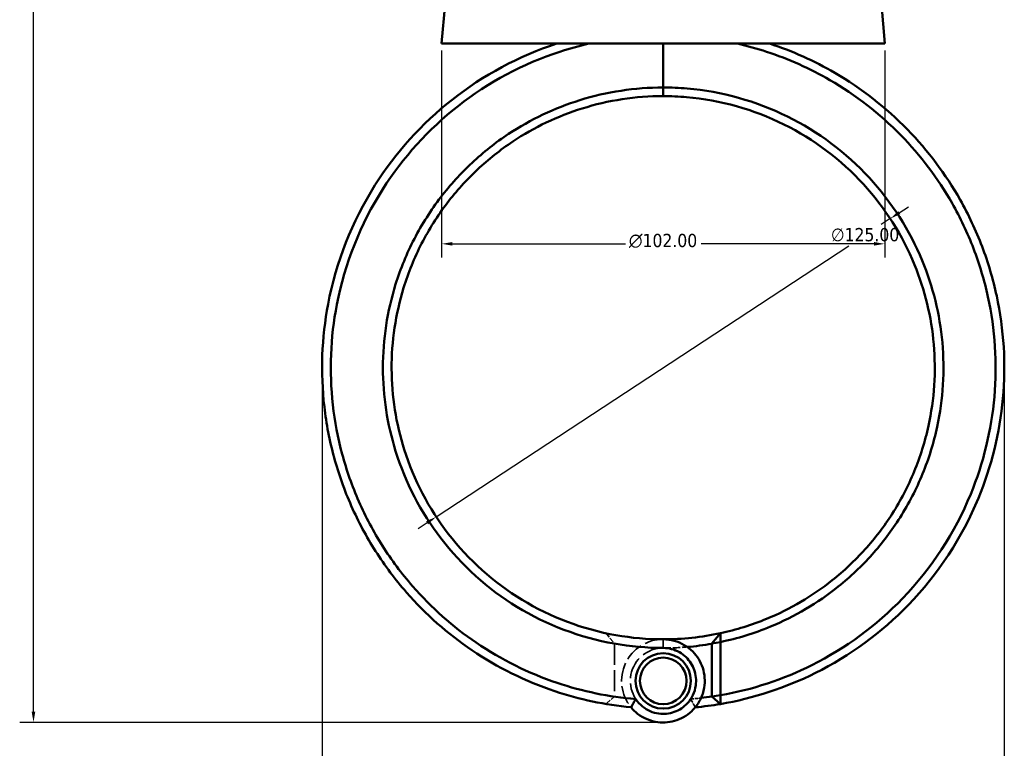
# Model space of a CAD drawing. Header units: millimetres. Extents: x 0 to 926, y 0 to 969.
# Tile 3 of 17: x 253 to 480, y 236 to 404. Entities that reach past the tile are written whole.
import ezdxf

# ---------------------------------------------------------------- set-up
doc = ezdxf.new("R2010")
doc.units = ezdxf.units.MM
doc.linetypes.add('DASHED', pattern=[0.2067, 0.1654, -0.0413])
for name, color, linetype, lineweight in [('Dimension (ANSI)', 7, 'Continuous', 25), ('Hidden (ANSI)', 7, 'DASHED', 35), ('Hidden Narrow (ANSI)', 7, 'DASHED', 25), ('Visible (ANSI)', 7, 'Continuous', 50), ('Visible Narrow (ANSI)', 7, 'Continuous', 35)]:
    doc.layers.add(name, color=color, linetype=linetype, lineweight=lineweight)
doc.styles.add('Note Text (ANSI)', font='tahoma.ttf')
doc.dimstyles.new('Default - mm (ANSI)', dxfattribs={"dimtxt": 3.048, "dimasz": 2.5, "dimexe": 3.175, "dimexo": 1.6002, "dimgap": 0.8, "dimtad": 0, "dimtoh": 1, "dimrnd": 1e-08, "dimzin": 4, "dimdsep": 46, "dimtxsty": 'Note Text (ANSI)', "dimcen": 0.09, "dimdle": 10, "dimclrd": 256, "dimclre": 256, "dimclrt": 256, "dimadec": 1, "dimazin": 1, "dimtfac": 1, "dimtofl": 0, "dimtmove": 0, "dimatfit": 3, "dimfxl": 1, "dimtolj": 1, "dimtzin": 4, "dimlwd": -1, "dimlwe": -1, "dimarcsym": 0})

# ---------------------------------------------------------------- blocks, each defined once
blk = doc.blocks.new('*D6')
at = {"layer": 'Defpoints', "color": 0, "transparency": 16777216}
for p in [(453.5, 358), (349.01, 289.39)]:
    blk.add_point(p, dxfattribs=at)
at = {"layer": 'Dimension (ANSI)', "transparency": 16777216}
for p, q in [((455.59, 359.37), (457.67, 360.75)), ((453.5, 358), (451.42, 356.64)), ((349.01, 289.39), (443.98, 351.76)), ((346.92, 288.02), (344.83, 286.64))]:
    blk.add_line(p, q, dxfattribs=at)
for points in [[(455.36, 359.72), (455.81, 359.03), (453.5, 358)], [(346.69, 288.36), (347.15, 287.67), (349.01, 289.39)]]:
    blk.add_solid(points, dxfattribs=at)
at = {"layer": 'Dimension (ANSI)', "transparency": 16777216, "insert": (439.86, 355.84), "char_height": 3.048, "attachment_point": 1, "style": 'Note Text (ANSI)'}
blk.add_mtext('\\A1;∅125.00', dxfattribs=at)
blk = doc.blocks.new('*D7')
at = {"layer": 'Defpoints', "color": 0, "transparency": 16777216}
for p in [(479.73, 325.49), (322.75, 323.7), (479.73, 186.81)]:
    blk.add_point(p, dxfattribs=at)
at = {"layer": 'Dimension (ANSI)', "transparency": 16777216}
for p, q in [((322.75, 322.09), (322.75, 183.63)), ((479.73, 323.89), (479.73, 183.63)), ((325.25, 186.81), (425.9, 186.81)), ((477.23, 186.81), (439.6, 186.81))]:
    blk.add_line(p, q, dxfattribs=at)
for points in [[(325.25, 187.23), (325.25, 186.39), (322.75, 186.81)], [(477.23, 187.23), (477.23, 186.39), (479.73, 186.81)]]:
    blk.add_solid(points, dxfattribs=at)
at = {"layer": 'Dimension (ANSI)', "transparency": 16777216, "insert": (426.7, 188.4), "char_height": 3.048, "attachment_point": 1, "style": 'Note Text (ANSI)'}
blk.add_mtext('\\A1;156.98', dxfattribs=at)
blk = doc.blocks.new('*D8')
at = {"layer": 'Defpoints', "color": 0, "transparency": 16777216}
for p in [(256.34, 532.06), (385.95, 532.06), (401.64, 242.06)]:
    blk.add_point(p, dxfattribs=at)
at = {"layer": 'Dimension (ANSI)', "transparency": 16777216}
for p, q in [((384.35, 532.06), (253.16, 532.06)), ((256.34, 529.56), (256.34, 424.02)), ((256.34, 244.56), (256.34, 410.11)), ((400.04, 242.06), (253.16, 242.06))]:
    blk.add_line(p, q, dxfattribs=at)
for points in [[(255.92, 529.56), (256.75, 529.56), (256.34, 532.06)], [(255.92, 244.56), (256.75, 244.56), (256.34, 242.06)]]:
    blk.add_solid(points, dxfattribs=at)
at = {"layer": 'Dimension (ANSI)', "transparency": 16777216, "insert": (254.74, 410.91), "char_height": 3.048, "attachment_point": 1, "rotation": 90, "style": 'Note Text (ANSI)'}
blk.add_mtext('\\A1;289.99', dxfattribs=at)
blk = doc.blocks.new('*D11')
at = {"layer": 'Defpoints', "color": 0, "transparency": 16777216}
for p in [(350.25, 398.27), (452.25, 398.27), (350.25, 352.2)]:
    blk.add_point(p, dxfattribs=at)
at = {"layer": 'Dimension (ANSI)', "transparency": 16777216}
for p, q in [((350.25, 396.67), (350.25, 349.03)), ((452.25, 396.67), (452.25, 349.03)), ((352.75, 352.2), (392.54, 352.2)), ((449.75, 352.2), (409.97, 352.2))]:
    blk.add_line(p, q, dxfattribs=at)
for points in [[(352.75, 352.62), (352.75, 351.79), (350.25, 352.2)], [(449.75, 352.62), (449.75, 351.79), (452.25, 352.2)]]:
    blk.add_solid(points, dxfattribs=at)
at = {"layer": 'Dimension (ANSI)', "transparency": 16777216, "insert": (393.34, 354.5), "char_height": 3.048, "attachment_point": 1, "style": 'Note Text (ANSI)'}
blk.add_mtext('\\A1;{\\fAIGDT|b0|i0;\\H3.0480;\\ln}\\fTahoma|b0|i0;\\H3.0480;102.00', dxfattribs=at)

msp = doc.modelspace()

# ---------------------------------------------------------------- linework, layer by layer
at = {"layer": 'Hidden (ANSI)', "ltscale": 6.98141}
msp.add_line((388.092, 262.597), (390.053, 260.207), dxfattribs=at)
at = {"layer": 'Hidden (ANSI)', "ltscale": 29.403811}
msp.add_line((390.053, 260.175), (390.053, 248.019), dxfattribs=at)
at = {"layer": 'Hidden (ANSI)', "ltscale": 6.222857}
msp.add_line((390.053, 247.998), (388.078, 246.309), dxfattribs=at)
at = {"layer": 'Hidden (ANSI)', "ltscale": 26.15214}
msp.add_arc((401.253, 251.625), 9.57, 90, 219.45487, dxfattribs=at)
at = {"layer": 'Hidden (ANSI)', "ltscale": 27.230434}
msp.add_arc((401.253, 323.695), 64.5, 260.00028, 270, dxfattribs=at)
at = {"layer": 'Hidden (ANSI)', "ltscale": 30.244987}
for start, end in [(90, 326.58687), (213.41313, 90)]:
    msp.add_arc((401.253, 251.625), 7.57, start, end, dxfattribs=at)
at = {"layer": 'Hidden (ANSI)', "ltscale": 10.553056}
msp.add_arc((401.253, 323.695), 64.5, 270, 274.92175, dxfattribs=at)
at = {"layer": 'Hidden (ANSI)', "ltscale": 9.360249}
msp.add_arc((401.253, 323.695), 76.5, 261.58134, 265.26201, dxfattribs=at)
at = {"layer": 'Hidden (ANSI)', "ltscale": 4.606332}
msp.add_arc((401.253, 323.695), 76.5, 274.73799, 276.54933, dxfattribs=at)
at = {"layer": 'Hidden (ANSI)', "ltscale": 0.085077}
msp.add_rational_spline([(390.053, 260.175), (390.053, 260.191), (390.053, 260.207)], [1.1348855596, 1.1348853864, 1.13488514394], degree=2, dxfattribs=at)
at = {"layer": 'Hidden (ANSI)', "ltscale": 0.056756}
msp.add_rational_spline([(390.053, 247.998), (390.053, 248.009), (390.053, 248.019)], [1.36760316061, 1.36776684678, 1.36793052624], degree=2, dxfattribs=at)
at = {"layer": 'Hidden (ANSI)', "ltscale": 5.652003}
for points in [[(393.864, 245.544), (394.203, 246.182), (394.562, 246.827), (394.935, 247.456)], [(407.572, 247.456), (407.945, 246.827), (408.304, 246.182), (408.643, 245.544)]]:
    msp.add_open_spline(points, degree=3, dxfattribs=at)
at = {"layer": 'Hidden Narrow (ANSI)', "ltscale": 0.039155}
msp.add_line((401.253, 259.196), (401.253, 259.21), dxfattribs=at)
at = {"layer": 'Visible (ANSI)'}
for p, q in [((351.048, 407.357), (350.253, 398.27)), ((451.458, 407.357), (452.253, 398.27)), ((350.253, 398.27), (452.253, 398.27)), ((401.253, 398.27), (401.253, 388.179)), ((401.253, 388.179), (401.253, 398.27)), ((401.253, 386.195), (401.253, 388.179)), ((401.253, 388.179), (401.253, 386.195)), ((412.453, 260.207), (414.415, 262.597)), ((414.453, 260.576), (412.453, 260.207)), ((412.453, 260.207), (412.453, 247.998)), ((414.453, 248.327), (414.453, 260.576)), ((412.453, 247.998), (414.453, 248.327)), ((414.429, 246.309), (412.453, 247.998))]:
    msp.add_line(p, q, dxfattribs=at)
for radius in [6.37, 5.37]:
    msp.add_circle((401.253, 251.625), radius, dxfattribs=at)
for radius, start, end in [(62.5, 270, 282.15671), (64.5, 274.92175, 279.99972), (76.5, 276.54933, 278.41866), (78.5, 275.40127, 279.66248)]:
    msp.add_arc((401.253, 323.695), radius, start, end, dxfattribs=at)
for points, knots in [([(376.742, 398.27), (368.049, 395.413), (359.864, 391.021), (345.701, 379.866), (339.669, 373.176), (329.648, 357.343), (325.967, 348.011), (322.654, 330.554), (322.364, 322.556), (323.271, 314.698), (323.724, 310.77), (324.475, 306.876), (326.553, 299.248), (327.88, 295.514), (331.08, 288.289), (332.954, 284.798), (337.203, 278.139), (339.578, 274.971), (346.598, 266.949), (351.667, 262.471), (363.114, 254.714), (369.553, 251.529), (381.988, 247.36), (387.894, 246.108), (393.864, 245.544)], [0.3165459, 0.3165459, 0.3165459, 0.3165459, 0.6651714, 0.6651714, 1.0038012, 1.0038012, 1.3800534, 1.3800534, 1.6824415, 1.6824415, 1.6824415, 1.8336356, 1.8336356, 1.9848297, 1.9848297, 2.1360238, 2.1360238, 2.2872179, 2.2872179, 2.5442478, 2.5442478, 2.8170809, 2.8170809, 3.0470146, 3.0470146, 3.0470146, 3.0470146]), ([(394.94, 247.44), (388.794, 247.949), (382.711, 249.205), (370.273, 253.389), (363.985, 256.512), (352.813, 264.111), (347.87, 268.498), (341.033, 276.35), (338.721, 279.45), (334.59, 285.963), (332.771, 289.376), (329.668, 296.438), (328.384, 300.086), (326.38, 307.535), (325.66, 311.335), (325.23, 315.168), (324.37, 322.834), (324.679, 330.631), (327.961, 347.629), (331.574, 356.703), (341.367, 372.084), (347.25, 378.574), (361.039, 389.391), (368.998, 393.644), (377.445, 396.411), (379.644, 397.132), (381.876, 397.752), (384.131, 398.27)], [-3.058948, -3.058948, -3.058948, -3.058948, -2.8170809, -2.8170809, -2.5442478, -2.5442478, -2.2872179, -2.2872179, -2.1360238, -2.1360238, -1.9848297, -1.9848297, -1.8336356, -1.8336356, -1.6824415, -1.6824415, -1.6824415, -1.3800534, -1.3800534, -1.0038012, -1.0038012, -0.6651714, -0.6651714, -0.3165459, -0.3165459, -0.3165459, -0.2257794, -0.2257794, -0.2257794, -0.2257794]), ([(414.429, 246.309), (422.014, 247.6), (429.408, 250.015), (444.237, 257.412), (451.501, 262.734), (464.516, 276.189), (470.013, 284.562), (476.805, 300.963), (478.718, 308.728), (479.433, 316.607), (479.79, 320.546), (479.849, 324.513), (479.368, 332.413), (478.828, 336.346), (477.162, 344.087), (476.035, 347.895), (473.219, 355.3), (471.53, 358.897), (466.262, 368.21), (462.185, 373.646), (452.528, 383.558), (446.88, 387.967), (436.004, 394.298), (430.975, 396.558), (425.765, 398.27)], [0.1691912, 0.1691912, 0.1691912, 0.1691912, 0.4641836, 0.4641836, 0.8043623, 0.8043623, 1.1811862, 1.1811862, 1.483598, 1.483598, 1.483598, 1.6348038, 1.6348038, 1.7860097, 1.7860097, 1.9372155, 1.9372155, 2.0884214, 2.0884214, 2.3454713, 2.3454713, 2.6161077, 2.6161077, 2.8250468, 2.8250468, 2.8250468, 2.8250468]), ([(418.376, 398.27), (420.631, 397.752), (422.863, 397.132), (425.062, 396.411), (430.125, 394.753), (435.013, 392.564), (445.592, 386.43), (451.09, 382.155), (460.504, 372.538), (464.484, 367.26), (469.637, 358.211), (471.291, 354.715), (474.055, 347.513), (475.164, 343.807), (476.812, 336.271), (477.35, 332.44), (477.843, 324.741), (477.799, 320.873), (477.463, 317.03), (476.791, 309.345), (474.948, 301.763), (468.367, 285.735), (463.023, 277.543), (450.34, 264.37), (443.252, 259.156), (428.867, 251.954), (421.754, 249.606), (414.453, 248.327)], [-2.9158133, -2.9158133, -2.9158133, -2.9158133, -2.8250468, -2.8250468, -2.8250468, -2.6161077, -2.6161077, -2.3454713, -2.3454713, -2.0884214, -2.0884214, -1.9372155, -1.9372155, -1.7860097, -1.7860097, -1.6348038, -1.6348038, -1.483598, -1.483598, -1.483598, -1.1811862, -1.1811862, -0.8043623, -0.8043623, -0.4641836, -0.4641836, -0.1734532, -0.1734532, -0.1734532, -0.1734532]), ([(401.253, 388.179), (394.758, 388.179), (388.264, 387.191), (376.267, 383.453), (370.729, 380.824), (362.689, 375.506), (359.875, 373.289), (354.652, 368.42), (352.244, 365.769), (347.77, 359.936), (345.732, 356.732), (342.251, 350.018), (340.806, 346.507), (337.744, 336.693), (336.753, 330.194), (336.753, 323.695), (336.753, 317.196), (337.744, 310.697), (341.932, 297.273), (345.468, 290.455), (354.882, 278.183), (360.857, 272.807), (374.447, 264.498), (382.081, 261.605), (393.7, 259.544), (397.477, 259.211), (401.253, 259.211)], [-3.1415927, -3.1415927, -3.1415927, -3.1415927, -2.8395671, -2.8395671, -2.5572653, -2.5572653, -2.3912054, -2.3912054, -2.2251455, -2.2251455, -2.0491953, -2.0491953, -1.873245, -1.873245, -1.5707963, -1.5707963, -1.5707963, -1.2683476, -1.2683476, -0.9164471, -0.9164471, -0.5487543, -0.5487543, -0.1756084, -0.1756084, 0, 0, 0, 0]), ([(414.453, 260.576), (418.374, 261.395), (422.217, 262.581), (431.526, 266.432), (436.804, 269.549), (444.331, 275.569), (446.934, 278.03), (451.695, 283.349), (453.854, 286.206), (457.785, 292.418), (459.525, 295.792), (462.388, 302.793), (463.511, 306.42), (465.675, 316.467), (466.076, 323.025), (465.492, 329.495), (464.908, 335.965), (463.338, 342.345), (457.962, 355.335), (453.829, 361.807), (443.354, 373.182), (436.923, 377.999), (422.649, 385.054), (414.789, 387.251), (404.953, 388.099), (403.103, 388.179), (401.253, 388.179)], [-2.935536, -2.935536, -2.935536, -2.935536, -2.7492993, -2.7492993, -2.4670293, -2.4670293, -2.3009882, -2.3009882, -2.134947, -2.134947, -1.9589786, -1.9589786, -1.7830102, -1.7830102, -1.4807097, -1.4807097, -1.4807097, -1.1784092, -1.1784092, -0.8265682, -0.8265682, -0.4590554, -0.4590554, -0.0860257, -0.0860257, 0, 0, 0, 0]), ([(401.253, 261.195), (397.61, 261.195), (393.966, 261.514), (382.754, 263.496), (375.384, 266.275), (362.244, 274.27), (356.457, 279.447), (347.317, 291.283), (343.871, 297.866), (339.765, 310.848), (338.78, 317.14), (338.754, 323.441), (338.728, 329.742), (339.663, 336.05), (342.598, 345.587), (343.988, 349.001), (347.345, 355.533), (349.313, 358.652), (353.642, 364.333), (355.975, 366.917), (361.038, 371.664), (363.768, 373.826), (371.573, 379.014), (376.955, 381.58), (388.618, 385.23), (394.935, 386.195), (401.253, 386.195)], [0, 0, 0, 0, 0.1756084, 0.1756084, 0.5487543, 0.5487543, 0.9164471, 0.9164471, 1.2683476, 1.2683476, 1.5707963, 1.5707963, 1.5707963, 1.873245, 1.873245, 2.0491953, 2.0491953, 2.2251455, 2.2251455, 2.3912054, 2.3912054, 2.5572653, 2.5572653, 2.8395671, 2.8395671, 3.1415927, 3.1415927, 3.1415927, 3.1415927]), ([(401.253, 386.195), (403.053, 386.195), (404.852, 386.117), (414.419, 385.289), (422.063, 383.143), (435.932, 376.257), (442.172, 371.558), (452.319, 360.473), (456.311, 354.171), (461.483, 341.54), (462.981, 335.343), (463.522, 329.066), (464.064, 322.789), (463.648, 316.434), (461.513, 306.711), (460.412, 303.204), (457.616, 296.438), (455.92, 293.179), (452.098, 287.184), (450.001, 284.429), (445.383, 279.302), (442.862, 276.931), (435.576, 271.135), (430.474, 268.137), (421.617, 264.489), (418.051, 263.38), (414.415, 262.597)], [0, 0, 0, 0, 0.0860257, 0.0860257, 0.4590554, 0.4590554, 0.8265682, 0.8265682, 1.1784092, 1.1784092, 1.4807097, 1.4807097, 1.4807097, 1.7830102, 1.7830102, 1.9589786, 1.9589786, 2.134947, 2.134947, 2.3009882, 2.3009882, 2.4670293, 2.4670293, 2.7492993, 2.7492993, 2.9285522, 2.9285522, 2.9285522, 2.9285522]), ([(393.864, 245.544), (394.313, 244.999), (394.821, 244.505), (396.717, 243.029), (398.334, 242.356), (401.486, 241.943), (403.006, 242.099), (405.83, 243.088), (407.131, 243.923), (408.828, 245.7), (409.38, 246.482), (409.807, 247.333), (410.233, 248.183), (410.534, 249.1), (410.945, 251.558), (410.829, 253.142), (409.885, 256.01), (409.098, 257.303), (406.887, 259.538), (405.398, 260.412), (402.962, 261.08), (402.108, 261.195), (401.253, 261.195)], [-4.0446779, -4.0446779, -4.0446779, -4.0446779, -3.8196885, -3.8196885, -3.2755539, -3.2755539, -2.795941, -2.795941, -2.3134455, -2.3134455, -2.0118858, -2.0118858, -2.0118858, -1.7103261, -1.7103261, -1.2278306, -1.2278306, -0.7720512, -0.7720512, -0.2607769, -0.2607769, 0, 0, 0, 0]), ([(414.453, 260.576), (414.447, 260.913), (414.44, 261.249), (414.428, 261.923), (414.421, 262.26), (414.415, 262.597)], [-0.30311089, -0.30311089, -0.30311089, -0.30311089, -0.1515822, -0.1515822, 0, 0, 0, 0]), ([(401.253, 259.211), (401.91, 259.211), (402.567, 259.125), (404.446, 258.624), (405.603, 257.967), (407.353, 256.263), (407.993, 255.268), (408.792, 253.03), (408.92, 251.778), (408.643, 249.811), (408.422, 249.071), (408.096, 248.381), (407.77, 247.69), (407.34, 247.05), (406, 245.591), (404.957, 244.898), (402.676, 244.076), (401.441, 243.945), (398.887, 244.29), (397.581, 244.851), (395.903, 246.202), (395.371, 246.787), (394.94, 247.44)], [0, 0, 0, 0, 0.2607769, 0.2607769, 0.7720512, 0.7720512, 1.2278306, 1.2278306, 1.7103261, 1.7103261, 2.0118858, 2.0118858, 2.0118858, 2.3134455, 2.3134455, 2.795941, 2.795941, 3.2755539, 3.2755539, 3.8196885, 3.8196885, 4.1289903, 4.1289903, 4.1289903, 4.1289903]), ([(394.94, 247.44), (394.755, 247.127), (394.574, 246.811), (394.221, 246.179), (394.047, 245.861), (393.878, 245.542)], [-0.27920966, -0.27920966, -0.27920966, -0.27920966, -0.13971603, -0.13971603, 0, 0, 0, 0]), ([(414.429, 246.309), (414.433, 246.645), (414.437, 246.981), (414.446, 247.654), (414.45, 247.99), (414.453, 248.327)], [-0.26658778, -0.26658778, -0.26658778, -0.26658778, -0.13330646, -0.13330646, 0, 0, 0, 0])]:
    msp.add_open_spline(points, degree=3, knots=knots, dxfattribs=at)
msp.add_open_spline([(393.878, 245.542), (393.873, 245.543), (393.869, 245.543), (393.864, 245.544)], degree=3, dxfattribs=at)
at = {"layer": 'Visible Narrow (ANSI)'}
msp.add_line((401.253, 259.31), (401.253, 261.096), dxfattribs=at)

# ---------------------------------------------------------------- dimensions: what is measured, and where the dimension line sits
at = {"layer": 'Dimension (ANSI)'}
for base, p1, p2, angle, picture, middle in [((256.337, 532.055), (401.636, 242.063), (385.953, 532.055), 90, '*D8', (256.337, 417.063)), ((479.733, 186.809), (322.753, 323.695), (479.733, 325.488), 180, '*D7', (432.753, 186.809))]:
    dim = msp.add_linear_dim(base=base, p1=p1, p2=p2, angle=angle, dimstyle='Default - mm (ANSI)', override={"dimgap": 0.8, "dimtoh": 0, "dimdec": 2, "dimtol": 0, "dimlim": 0, "dimtp": 0, "dimtm": 0, "dimtdec": 2, "dimatfit": 1}, dxfattribs=at)
    dim.commit()
    dim.dimension.update_dxf_attribs({"geometry": picture, "text_midpoint": middle, "dimtype": 160})
dim = msp.add_linear_dim(base=(350.253, 352.204), p1=(452.253, 398.27), p2=(350.253, 398.27), angle=180, text='{\\fAIGDT|b0|i0;\\H3.0480;\\ln}\\fTahoma|b0|i0;\\H3.0480;<>', dimstyle='Default - mm (ANSI)', override={"dimgap": 0.8, "dimtoh": 0, "dimdec": 2, "dimtol": 0, "dimlim": 0, "dimtp": 0, "dimtm": 0, "dimtdec": 2, "dimatfit": 1}, dxfattribs=at)
dim.commit()
dim.dimension.update_dxf_attribs({"geometry": '*D11', "text_midpoint": (401.253, 352.204), "dimtype": 160})
dim = msp.add_diameter_dim_2p(p1=(349.011, 289.387), p2=(453.495, 358.003), dimstyle='Default - mm (ANSI)', override={"dimgap": 0.8, "dimtih": 1, "dimdec": 2, "dimlfac": 1, "dimtol": 0, "dimlim": 0, "dimtp": 0, "dimtm": 0, "dimtdec": 2, "dimtofl": 1, "dimatfit": 2}, dxfattribs=at)
dim.commit()
dim.dimension.update_dxf_attribs({"geometry": '*D6', "text_midpoint": (447.703, 354.198), "dimtype": 163})

doc.saveas('drawing.dxf')
